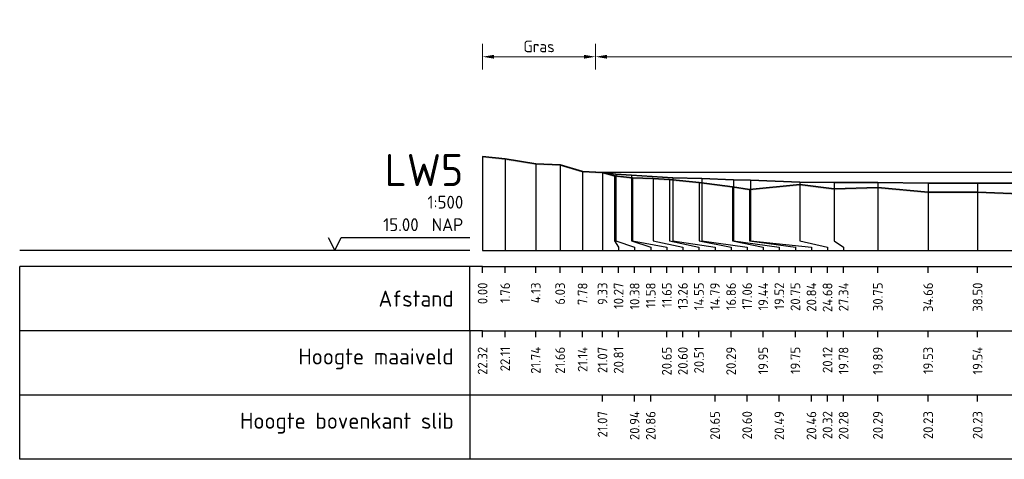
# Model space of a CAD drawing. Header units: metres. Extents: x 184432 to 189351, y 346610 to 348484.
# Tile 10 of 63: x 188844 to 188920, y 348304 to 348338. Entities that reach past the tile are written whole.
import ezdxf
from ezdxf.enums import TextEntityAlignment as Align

# ---------------------------------------------------------------- set-up
doc = ezdxf.new("R2010")
doc.units = ezdxf.units.M
doc.header["$PDMODE"] = 35
doc.header["$PDSIZE"] = 0.075
for name, color, linetype, lineweight in [('B-ME-OB-WATERLIJN-GD', 150, 'Continuous', 25), ('X-ME-AL-PROFIEL_HUIDIG MAAIVELD-GD', 252, 'Continuous', 0), ('X-XX-AL-DETAIL1-M', 7, 'Continuous', 18), ('X-XX-AL-DWARSPROFIEL_PROFIELLIJN BOVENKANT SLIB-GD', 42, 'Continuous', 35), ('X-XX-AL-DWARSPROFIEL_PROFIELLIJN MAAIVELD-GD', 8, 'Continuous', 35)]:
    doc.layers.add(name, color=color, linetype=linetype, lineweight=lineweight)
doc.layers.add('X-ME-AL-PROFIELRASTER-S', color=7, linetype='Continuous')
doc.styles.add('NLCS-ISO-ANNOTATIEF-T18', font='NLCS-ISO.ttf', dxfattribs={"height": 1.8})
doc.styles.add('NLCS-ISO-ANNOTATIVE-T18', font='NLCS-ISO.ttf', dxfattribs={"height": 1.8})
doc.dimstyles.new('NLCS-ANNOTATIEF-T18-PIJL_L2_H0', dxfattribs={"dimtxt": 2.5, "dimasz": 1.8, "dimexe": 2, "dimexo": 2, "dimgap": 0.7, "dimtad": 1, "dimzin": 0, "dimdsep": 46, "dimtxsty": 'NLCS-ISO-ANNOTATIEF-T18', "dimcen": 0, "dimdle": 2, "dimclrd": 256, "dimclre": 256, "dimclrt": 10, "dimaunit": 2, "dimadec": 0, "dimazin": 0, "dimtfac": 1, "dimtdec": 3, "dimtofl": 0, "dimtmove": 0, "dimatfit": 3, "dimfxl": 2, "dimfxlon": 1, "dimtfillclr": 256, "dimtolj": 1, "dimtzin": 0, "dimlwd": -1, "dimlwe": -1, "dimarcsym": 0})

# ---------------------------------------------------------------- blocks, each defined once
blk = doc.blocks.new('SAL-PROFIELRASTER-D')
at = {"color": 0, "linetype": 'ByBlock', "lineweight": -2, "flags": 128}
for points in [[(-24, 2), (-23, 0), (-22, 2), (-2, 2)], [(-2, 0), (-72, 0)], [(-72, -12.5), (-72, -2.5)], [(0, -2.5), (-72, -2.5)], [(-2, -12.5), (-2, -2.5)], [(0, -12.5), (-72, -12.5)]]:
    blk.add_lwpolyline(points, dxfattribs=at)
at = {"color": 0, "linetype": 'ByBlock', "lineweight": -2, "style": 'NLCS-ISO-ANNOTATIVE-T18'}
blk.add_text('NAP', height=2, dxfattribs=at).set_placement((-3, 3), align=Align.RIGHT)
blk.add_text('Afstand', height=2.5, dxfattribs=at).set_placement((-4.5, -7.5), align=Align.MIDDLE_RIGHT)
for tag, height, p in [('PROFIELNR', 5, (-3, 10)), ('SCHAAL', 2, (-3, 6.5)), ('NAP', 2, (-9.94, 3))]:
    blk.add_attdef(tag, text='', height=height, dxfattribs=at).set_placement(p, align=Align.RIGHT)
blk = doc.blocks.new('SAL-PROFIELRASTER_BALK_EIND1-D')
at = {"color": 0, "linetype": 'ByBlock', "lineweight": -2, "flags": 128}
for points in [[(0, 0), (1, 0)], [(0, -2.5), (1, -2.5)], [(0, -12.5), (1, -12.5)]]:
    blk.add_lwpolyline(points, dxfattribs=at)
blk = doc.blocks.new('SAL-PROFIELRASTER_BALK-D')
at = {"color": 0, "linetype": 'ByBlock', "lineweight": -2}
for p, q in [((-72, -12.5), (-72, -2.5)), ((-2, -2.5), (-2, -12.5)), ((0, -12.5), (-72, -12.5))]:
    blk.add_line(p, q, dxfattribs=at)
at = {"color": 0, "linetype": 'ByBlock', "lineweight": -2, "style": 'NLCS-ISO-ANNOTATIVE-T18'}
for tag, height, p in [('TITEL1', 2.5, (-4.5, -6.5)), ('TITEL2', 1.5, (-4.5, -9.5))]:
    blk.add_attdef(tag, text='', height=height, dxfattribs=at).set_placement(p, align=Align.MIDDLE_RIGHT)
blk = doc.blocks.new('SAL-PROFIELRASTER_BALK_EIND2-D')
at = {"color": 0, "linetype": 'ByBlock', "lineweight": -2}
blk.add_line((1, -12.5), (0, -12.5), dxfattribs=at)
blk = doc.blocks.new('SAL-PROFIELRASTER_BALK_DATA-D')
at = {"color": 0, "linetype": 'ByBlock', "lineweight": -2}
blk.add_lwpolyline([(0, -3.5), (0, -2.5)], dxfattribs=at)
at = {"color": 0, "linetype": 'ByBlock', "lineweight": -2, "style": 'NLCS-ISO-ANNOTATIVE-T18'}
blk.add_attdef('GETAL', text='', height=1.5, rotation=90, dxfattribs=at).set_placement((0.75, -5), align=Align.RIGHT)
blk = doc.blocks.new('SAL-PROFIELRASTER_AANHAAL-D')
at = {"color": 9, "linetype": 'ByBlock', "lineweight": -2, "flags": 128}
blk.add_lwpolyline([(0, 1), (0, 0)], dxfattribs=at)
blk = doc.blocks.new('SAL-PROFIELRASTER_AANHAAL_STAGGER-D')
at = {"color": 9, "linetype": 'ByBlock', "lineweight": -2, "flags": 128}
for points in [[(0, 0), (0, -0.25)], [(0, -0.25), (1, -0.75)], [(1, -0.75), (1, -1)]]:
    blk.add_lwpolyline(points, dxfattribs=at)
blk = doc.blocks.new('*D78')
at = {"layer": 'Defpoints', "color": 0, "transparency": 16777216}
for p in [(188888.542, 348334.878), (188888.542, 348325.904), (188976.956, 348325.904)]:
    blk.add_point(p, dxfattribs=at)
at = {"layer": 'X-XX-AL-DETAIL1-M', "transparency": 16777216}
for p, q in [((188888.542, 348333.878), (188888.542, 348335.878)), ((188976.956, 348333.878), (188976.956, 348335.878)), ((188976.056, 348334.878), (188889.442, 348334.878))]:
    blk.add_line(p, q, dxfattribs=at)
for points in [[(188889.442, 348335.028), (188889.442, 348334.728), (188888.542, 348334.878)], [(188976.056, 348335.028), (188976.056, 348334.728), (188976.956, 348334.878)]]:
    blk.add_solid(points, dxfattribs=at)
at = {"layer": 'X-XX-AL-DETAIL1-M', "color": 10, "transparency": 16777216, "insert": (188932.749, 348335.678), "char_height": 0.9, "attachment_point": 5, "style": 'NLCS-ISO-ANNOTATIEF-T18'}
blk.add_mtext('\\A1;Waterbodem met slib', dxfattribs=at)
blk = doc.blocks.new('*D91')
at = {"layer": 'Defpoints', "color": 0, "transparency": 16777216}
for p in [(188879.757, 348334.878), (188888.542, 348325.904), (188879.757, 348319.814)]:
    blk.add_point(p, dxfattribs=at)
at = {"layer": 'X-XX-AL-DETAIL1-M', "transparency": 16777216}
for p, q in [((188879.757, 348333.878), (188879.757, 348335.878)), ((188888.542, 348333.878), (188888.542, 348335.878)), ((188887.642, 348334.878), (188880.657, 348334.878))]:
    blk.add_line(p, q, dxfattribs=at)
for points in [[(188880.657, 348335.028), (188880.657, 348334.728), (188879.757, 348334.878)], [(188887.642, 348335.028), (188887.642, 348334.728), (188888.542, 348334.878)]]:
    blk.add_solid(points, dxfattribs=at)
at = {"layer": 'X-XX-AL-DETAIL1-M', "color": 10, "transparency": 16777216, "insert": (188884.149, 348335.678), "char_height": 0.9, "attachment_point": 5, "style": 'NLCS-ISO-ANNOTATIEF-T18'}
blk.add_mtext('\\A1;Gras', dxfattribs=at)

msp = doc.modelspace()

# ---------------------------------------------------------------- hatches: boundary and pattern name
at = {"layer": 'X-ME-AL-PROFIEL_HUIDIG MAAIVELD-GD'}
h = msp.add_hatch(dxfattribs=at)
h.set_pattern_fill('AGR-MAAIVELD', color=256, scale=0.05, pattern_type=2)
h.set_pattern_definition([(45, (2153.99712, 154.15707), (-0.25000007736, 0.25000007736), []), (45, (2153.9614, 154.19278), (0, 0.50000015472), [0.3535535, -0.3535535]), (45, (2153.9257, 154.2285), (0, 0.50000015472), [0.3535535, -0.3535535]), (45, (2153.88948, 154.2647), (0, 0.50000015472), [0.3535535, -0.3535535]), (45, (2153.85426, 154.29992), (0, 0.50000015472), [0.3535535, -0.3535535]), (45, (2153.81855, 154.33564), (0, 0.50000015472), [0.3535535, -0.3535535]), (45, (2153.78284, 154.37135), (0, 0.50000015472), [0.3535535, -0.3535535]), (315, (2153.99712, 154.15707), (0.25000007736, 0.25000007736), []), (315, (2154.03284, 154.19278), (0.50000015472, -1e-16), [0.3535535, -0.3535535]), (315, (2154.06855, 154.2285), (0.50000015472, -1e-16), [0.3535535, -0.3535535]), (315, (2154.10476, 154.2647), (0.50000015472, -1e-16), [0.3535535, -0.3535535]), (315, (2154.13998, 154.29992), (0.50000015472, -1e-16), [0.3535535, -0.3535535]), (315, (2154.1757, 154.33564), (0.50000015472, -1e-16), [0.3535535, -0.3535535]), (315, (2154.2114, 154.37135), (0.50000015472, -1e-16), [0.3535535, -0.3535535])])
h.paths.add_polyline_path([(189195.255, 348326.553), (189194.055, 348326.255), (189193.333, 348326.06), (189192.181, 348325.905), (189190.415, 348325.734), (189188.288, 348325.607), (189185.84, 348325.449), (189183.646, 348325.421), (189180.62, 348325.321), (189177.57, 348325.161), (189176.191, 348325.152), (189172.753, 348324.982), (189168.309, 348324.712), (189163.333, 348324.495), (189159.115, 348324.514), (189154.64, 348324.444), (189151.153, 348324.105), (189148.41, 348324.122), (189145.449, 348323.915), (189141.759, 348324.086), (189137.171, 348323.725), (189132.725, 348323.47), (189128.232, 348323.233), (189123.368, 348323.075), (189118.743, 348322.976), (189114.248, 348323.01), (189109.528, 348322.98), (189103.403, 348322.917), (189097.855, 348322.954), (189093.111, 348323.05), (189087.892, 348323.295), (189083.136, 348323.334), (189076.996, 348323.043), (189072.152, 348322.801), (189067.788, 348322.664), (189063.198, 348322.738), (189058.373, 348323), (189053.035, 348322.822), (189047.945, 348322.951), (189042.861, 348323.067), (189038.031, 348323.241), (189034.139, 348323.432), (189029.104, 348323.768), (189024.489, 348324.18), (189020.553, 348324.453), (189016.576, 348324.663), (189011.522, 348325.026), (189008.787, 348325.345), (189007, 348325.606), (189005.256, 348325.763), (189004.828, 348325.905), (189002.959, 348326.293), (189001.127, 348326.901), (188999.371, 348327.16), (188995.653, 348327.317), (188993.146, 348327.272), (188990.981, 348327.213), (188988.064, 348327.006), (188985.338, 348326.936), (188982.659, 348326.672), (188980.541, 348326.489), (188978.746, 348326.405), (188976.986, 348325.909), (188975.806, 348325.712), (188974.143, 348325.446), (188971.83, 348325.278), (188969.226, 348325.06), (188968.344, 348325.094), (188967.086, 348324.95), (188965.65, 348324.802), (188963.528, 348324.798), (188960.191, 348324.79), (188956.298, 348324.658), (188952.068, 348324.551), (188948.069, 348324.457), (188944.66, 348324.827), (188941.623, 348324.099), (188938.459, 348324.417), (188934.864, 348324.276), (188931.087, 348324.339), (188927.265, 348324.232), (188922.883, 348324.16), (188918.26, 348324.352), (188914.414, 348324.344), (188910.502, 348324.702), (188907.092, 348324.593), (188904.44, 348324.936), (188900.509, 348324.563), (188899.2, 348324.762), (188896.615, 348325.104), (188894.306, 348325.319), (188893.021, 348325.411), (188891.408, 348325.46), (188890.027, 348325.619), (188889.086, 348325.879), (188887.54, 348325.95), (188885.788, 348326.476), (188883.891, 348326.556), (188881.514, 348326.925), (188879.757, 348327.129), (188879.757, 348327.029), (188881.514, 348326.825), (188883.891, 348326.456), (188885.788, 348326.376), (188887.54, 348325.85), (188889.086, 348325.779), (188890.027, 348325.519), (188891.408, 348325.36), (188893.021, 348325.311), (188894.306, 348325.219), (188896.615, 348325.004), (188899.2, 348324.662), (188900.509, 348324.463), (188904.44, 348324.836), (188907.092, 348324.493), (188910.502, 348324.602), (188914.414, 348324.244), (188918.26, 348324.252), (188922.883, 348324.06), (188927.265, 348324.132), (188931.087, 348324.239), (188934.864, 348324.176), (188938.459, 348324.317), (188941.623, 348323.999), (188944.66, 348324.727), (188948.069, 348324.357), (188952.068, 348324.451), (188956.298, 348324.558), (188960.191, 348324.69), (188963.528, 348324.698), (188965.65, 348324.702), (188967.086, 348324.85), (188968.344, 348324.994), (188969.226, 348324.96), (188971.83, 348325.178), (188974.143, 348325.346), (188975.806, 348325.612), (188976.986, 348325.809), (188978.746, 348326.305), (188980.541, 348326.389), (188982.659, 348326.572), (188985.338, 348326.836), (188988.064, 348326.906), (188990.981, 348327.113), (188993.146, 348327.172), (188995.653, 348327.217), (188999.371, 348327.06), (189001.127, 348326.801), (189002.959, 348326.193), (189004.828, 348325.805), (189005.256, 348325.663), (189007, 348325.506), (189008.787, 348325.245), (189011.522, 348324.926), (189016.576, 348324.563), (189020.553, 348324.353), (189024.489, 348324.08), (189029.104, 348323.668), (189034.139, 348323.332), (189038.031, 348323.141), (189042.861, 348322.967), (189047.945, 348322.851), (189053.035, 348322.722), (189058.373, 348322.9), (189063.198, 348322.638), (189067.788, 348322.564), (189072.152, 348322.701), (189076.996, 348322.943), (189083.136, 348323.234), (189087.892, 348323.195), (189093.111, 348322.95), (189097.855, 348322.854), (189103.403, 348322.817), (189109.528, 348322.88), (189114.248, 348322.91), (189118.743, 348322.876), (189123.368, 348322.975), (189128.232, 348323.133), (189132.725, 348323.37), (189137.171, 348323.625), (189141.759, 348323.986), (189145.449, 348323.815), (189148.41, 348324.022), (189151.153, 348324.005), (189154.64, 348324.344), (189159.115, 348324.414), (189163.333, 348324.395), (189168.309, 348324.612), (189172.753, 348324.882), (189176.191, 348325.052), (189177.57, 348325.061), (189180.62, 348325.221), (189183.646, 348325.321), (189185.84, 348325.349), (189188.288, 348325.507), (189190.415, 348325.634), (189192.181, 348325.805), (189193.333, 348325.96), (189194.055, 348326.155), (189195.255, 348326.453)])

# ---------------------------------------------------------------- linework, layer by layer
at = {"layer": 'B-ME-OB-WATERLIJN-GD'}
msp.add_lwpolyline([(188888.542, 348325.904), (188976.956, 348325.904)], dxfattribs=at)
at = {"layer": 'X-XX-AL-DWARSPROFIEL_PROFIELLIJN BOVENKANT SLIB-GD'}
msp.add_lwpolyline([(188889.086, 348325.879), (188890.135, 348325.752), (188891.339, 348325.675), (188894.544, 348325.467), (188896.817, 348325.41), (188899.274, 348325.302), (188900.601, 348325.274), (188904.44, 348325.134), (188907.092, 348325.094), (188910.502, 348325.104), (188914.414, 348325.044), (188918.26, 348325.044), (188922.883, 348325.034)], dxfattribs=at)
at = {"layer": 'X-XX-AL-DWARSPROFIEL_PROFIELLIJN MAAIVELD-GD'}
msp.add_lwpolyline([(188879.757, 348327.129), (188881.514, 348326.925), (188883.891, 348326.556), (188885.788, 348326.476), (188887.54, 348325.95), (188889.086, 348325.879), (188890.027, 348325.619), (188891.408, 348325.46), (188893.021, 348325.411), (188894.306, 348325.319), (188896.615, 348325.104), (188899.2, 348324.762), (188900.509, 348324.563), (188904.44, 348324.936), (188907.092, 348324.593), (188910.502, 348324.702), (188914.414, 348324.344), (188918.26, 348324.352), (188922.883, 348324.16)], dxfattribs=at)

# ---------------------------------------------------------------- block references
at = {"layer": 'X-ME-AL-PROFIELRASTER-S', "xscale": 0.5, "yscale": 0.5, "zscale": 0.5}
for name, p, values in [('SAL-PROFIELRASTER-D', (188879.757, 348319.814), {'PROFIELNR': 'LW5', 'SCHAAL': '1:500', 'NAP': '15.00'}), ('SAL-PROFIELRASTER_BALK_DATA-D', (188879.757, 348319.814), {'GETAL': '0.00'}), ('SAL-PROFIELRASTER_BALK_DATA-D', (188881.514, 348319.814), {'GETAL': '1.76'}), ('SAL-PROFIELRASTER_BALK_DATA-D', (188883.891, 348319.814), {'GETAL': '4.13'}), ('SAL-PROFIELRASTER_BALK_DATA-D', (188885.788, 348319.814), {'GETAL': '6.03'}), ('SAL-PROFIELRASTER_BALK_DATA-D', (188887.54, 348319.814), {'GETAL': '7.78'}), ('SAL-PROFIELRASTER_BALK_DATA-D', (188889.086, 348319.814), {'GETAL': '9.33'}), ('SAL-PROFIELRASTER_BALK_DATA-D', (188889.086, 348319.814), {'GETAL': '9.33'}), ('SAL-PROFIELRASTER_BALK_DATA-D', (188890.336, 348319.814), {'GETAL': '10.27'}), ('SAL-PROFIELRASTER_BALK_DATA-D', (188891.586, 348319.814), {'GETAL': '10.38'}), ('SAL-PROFIELRASTER_BALK_DATA-D', (188892.836, 348319.814), {'GETAL': '11.58'}), ('SAL-PROFIELRASTER_BALK_DATA-D', (188894.086, 348319.814), {'GETAL': '11.65'}), ('SAL-PROFIELRASTER_BALK_DATA-D', (188895.336, 348319.814), {'GETAL': '13.26'}), ('SAL-PROFIELRASTER_BALK_DATA-D', (188896.586, 348319.814), {'GETAL': '14.55'}), ('SAL-PROFIELRASTER_BALK_DATA-D', (188897.836, 348319.814), {'GETAL': '14.79'}), ('SAL-PROFIELRASTER_BALK_DATA-D', (188899.086, 348319.814), {'GETAL': '16.86'}), ('SAL-PROFIELRASTER_BALK_DATA-D', (188900.336, 348319.814), {'GETAL': '17.06'}), ('SAL-PROFIELRASTER_BALK_DATA-D', (188901.586, 348319.814), {'GETAL': '19.44'}), ('SAL-PROFIELRASTER_BALK_DATA-D', (188902.836, 348319.814), {'GETAL': '19.52'}), ('SAL-PROFIELRASTER_BALK_DATA-D', (188904.086, 348319.814), {'GETAL': '20.75'}), ('SAL-PROFIELRASTER_BALK_DATA-D', (188905.336, 348319.814), {'GETAL': '20.84'}), ('SAL-PROFIELRASTER_BALK_DATA-D', (188906.586, 348319.814), {'GETAL': '24.68'}), ('SAL-PROFIELRASTER_BALK_DATA-D', (188906.586, 348319.814), {'GETAL': '24.68'}), ('SAL-PROFIELRASTER_BALK_DATA-D', (188907.836, 348319.814), {'GETAL': '27.34'}), ('SAL-PROFIELRASTER_BALK_DATA-D', (188907.836, 348319.814), {'GETAL': '27.34'}), ('SAL-PROFIELRASTER_BALK_DATA-D', (188910.502, 348319.814), {'GETAL': '30.75'}), ('SAL-PROFIELRASTER_BALK_DATA-D', (188910.502, 348319.814), {'GETAL': '30.75'}), ('SAL-PROFIELRASTER_BALK_DATA-D', (188914.414, 348319.814), {'GETAL': '34.66'}), ('SAL-PROFIELRASTER_BALK_DATA-D', (188914.414, 348319.814), {'GETAL': '34.66'}), ('SAL-PROFIELRASTER_BALK_DATA-D', (188918.26, 348319.814), {'GETAL': '38.50'}), ('SAL-PROFIELRASTER_BALK_DATA-D', (188918.26, 348319.814), {'GETAL': '38.50'}), ('SAL-PROFIELRASTER_BALK-D', (188879.757, 348314.814), {'TITEL1': 'Hoogte maaiveld'}), ('SAL-PROFIELRASTER_BALK_DATA-D', (188879.757, 348314.814), {'GETAL': '22.32'}), ('SAL-PROFIELRASTER_BALK_DATA-D', (188881.514, 348314.814), {'GETAL': '22.11'}), ('SAL-PROFIELRASTER_BALK_DATA-D', (188883.891, 348314.814), {'GETAL': '21.74'}), ('SAL-PROFIELRASTER_BALK_DATA-D', (188885.788, 348314.814), {'GETAL': '21.66'}), ('SAL-PROFIELRASTER_BALK_DATA-D', (188887.54, 348314.814), {'GETAL': '21.14'}), ('SAL-PROFIELRASTER_BALK_DATA-D', (188889.086, 348314.814), {'GETAL': '21.07'}), ('SAL-PROFIELRASTER_BALK_DATA-D', (188890.336, 348314.814), {'GETAL': '20.81'}), ('SAL-PROFIELRASTER_BALK_DATA-D', (188894.086, 348314.814), {'GETAL': '20.65'}), ('SAL-PROFIELRASTER_BALK_DATA-D', (188895.336, 348314.814), {'GETAL': '20.60'}), ('SAL-PROFIELRASTER_BALK_DATA-D', (188896.586, 348314.814), {'GETAL': '20.51'}), ('SAL-PROFIELRASTER_BALK_DATA-D', (188899.086, 348314.814), {'GETAL': '20.29'}), ('SAL-PROFIELRASTER_BALK_DATA-D', (188901.586, 348314.814), {'GETAL': '19.95'}), ('SAL-PROFIELRASTER_BALK_DATA-D', (188904.086, 348314.814), {'GETAL': '19.75'}), ('SAL-PROFIELRASTER_BALK_DATA-D', (188906.586, 348314.814), {'GETAL': '20.12'}), ('SAL-PROFIELRASTER_BALK_DATA-D', (188907.836, 348314.814), {'GETAL': '19.78'}), ('SAL-PROFIELRASTER_BALK_DATA-D', (188910.502, 348314.814), {'GETAL': '19.89'}), ('SAL-PROFIELRASTER_BALK_DATA-D', (188914.414, 348314.814), {'GETAL': '19.53'}), ('SAL-PROFIELRASTER_BALK_DATA-D', (188918.26, 348314.814), {'GETAL': '19.54'}), ('SAL-PROFIELRASTER_BALK-D', (188879.757, 348309.814), {'TITEL1': 'Hoogte bovenkant slib'}), ('SAL-PROFIELRASTER_BALK_DATA-D', (188889.086, 348309.814), {'GETAL': '21.07'}), ('SAL-PROFIELRASTER_BALK_DATA-D', (188891.586, 348309.814), {'GETAL': '20.94'}), ('SAL-PROFIELRASTER_BALK_DATA-D', (188892.836, 348309.814), {'GETAL': '20.86'}), ('SAL-PROFIELRASTER_BALK_DATA-D', (188897.836, 348309.814), {'GETAL': '20.65'}), ('SAL-PROFIELRASTER_BALK_DATA-D', (188900.336, 348309.814), {'GETAL': '20.60'}), ('SAL-PROFIELRASTER_BALK_DATA-D', (188902.836, 348309.814), {'GETAL': '20.49'}), ('SAL-PROFIELRASTER_BALK_DATA-D', (188905.336, 348309.814), {'GETAL': '20.46'}), ('SAL-PROFIELRASTER_BALK_DATA-D', (188906.586, 348309.814), {'GETAL': '20.32'}), ('SAL-PROFIELRASTER_BALK_DATA-D', (188907.836, 348309.814), {'GETAL': '20.28'}), ('SAL-PROFIELRASTER_BALK_DATA-D', (188910.502, 348309.814), {'GETAL': '20.29'}), ('SAL-PROFIELRASTER_BALK_DATA-D', (188914.414, 348309.814), {'GETAL': '20.23'}), ('SAL-PROFIELRASTER_BALK_DATA-D', (188918.26, 348309.814), {'GETAL': '20.23'})]:
    msp.add_blockref(name, p, dxfattribs=at).add_auto_attribs(values)
at = {"layer": 'X-ME-AL-PROFIELRASTER-S'}
for p, yscale in [((188879.757, 348319.814), 7.315000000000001), ((188881.514, 348319.814), 7.111000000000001), ((188883.891, 348319.814), 6.742000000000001), ((188885.788, 348319.814), 6.661999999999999), ((188887.54, 348319.814), 6.135999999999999), ((188889.086, 348319.814), 6.065000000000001), ((188889.086, 348319.814), 6.065000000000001), ((188890.027, 348320.814), 4.805), ((188890.135, 348320.814), 4.937999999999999), ((188891.339, 348320.814), 4.861000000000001), ((188891.408, 348320.814), 4.646000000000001), ((188893.021, 348320.814), 4.597000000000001), ((188894.306, 348320.814), 4.504999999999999), ((188894.544, 348320.814), 4.652999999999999), ((188896.817, 348320.814), 4.596), ((188899.274, 348320.814), 4.488), ((188900.601, 348320.814), 4.460000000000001), ((188896.615, 348320.814), 4.289999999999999), ((188899.2, 348320.814), 3.948), ((188900.509, 348320.814), 3.748999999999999), ((188904.44, 348320.814), 4.32), ((188904.44, 348320.814), 4.122), ((188907.092, 348320.814), 4.280000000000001), ((188907.092, 348320.814), 3.779), ((188910.502, 348319.814), 5.289999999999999), ((188910.502, 348319.814), 4.888000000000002), ((188914.414, 348319.814), 5.23), ((188918.26, 348319.814), 5.23), ((188914.414, 348319.814), 4.530000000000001), ((188918.26, 348319.814), 4.538)]:
    msp.add_blockref('SAL-PROFIELRASTER_AANHAAL-D', p, dxfattribs=dict(at, yscale=yscale))
for p, xscale, zscale in [((188890.027, 348320.814), 0.3093438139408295, 0.3093438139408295), ((188890.135, 348320.814), 1.45156789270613, 1.45156789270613), ((188891.339, 348320.814), 1.49718903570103, 1.49718903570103), ((188891.408, 348320.814), 2.67811363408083, 2.67811363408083), ((188893.021, 348320.814), 2.31520396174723, 2.31520396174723), ((188894.306, 348320.814), 2.280936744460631, 2.280936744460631), ((188894.544, 348320.814), 3.292186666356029, 3.292186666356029), ((188896.615, 348320.814), 2.47151723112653, 2.47151723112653), ((188896.817, 348320.814), 3.51955609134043, 3.51955609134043), ((188899.2, 348320.814), 2.386209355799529, 2.386209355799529), ((188899.274, 348320.814), 3.562511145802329, 3.562511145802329), ((188900.509, 348320.814), 3.577575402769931, 3.577575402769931), ((188900.601, 348320.814), 4.735252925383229, 4.735252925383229), ((188904.44, 348320.814), 2.146338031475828, 2.146338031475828), ((188904.44, 348320.814), 2.146338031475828, 2.146338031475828), ((188907.092, 348320.814), 0.7445296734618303, 0.7445296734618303), ((188907.092, 348320.814), 0.7445296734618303, 0.7445296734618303)]:
    msp.add_blockref('SAL-PROFIELRASTER_AANHAAL_STAGGER-D', p, dxfattribs=dict(at, xscale=xscale, zscale=zscale))
at = {"layer": 'X-ME-AL-PROFIELRASTER-S', "xscale": 316.7484769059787, "yscale": 0.5, "zscale": 316.7484769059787}
for name, p in [('SAL-PROFIELRASTER_BALK_EIND1-D', (188879.757, 348319.814)), ('SAL-PROFIELRASTER_BALK_EIND2-D', (188879.757, 348314.814)), ('SAL-PROFIELRASTER_BALK_EIND2-D', (188879.757, 348309.814))]:
    msp.add_blockref(name, p, dxfattribs=at)

# ---------------------------------------------------------------- dimensions: what is measured, and where the dimension line sits
at = {"layer": 'X-XX-AL-DETAIL1-M'}
for base, p1, p2, text, picture, middle in [((188888.542, 348334.878), (188976.956, 348325.904), (188888.542, 348325.904), 'Waterbodem met slib', '*D78', (188932.749, 348334.878)), ((188879.757, 348334.878), (188888.542, 348325.904), (188879.757, 348319.814), 'Gras', '*D91', (188884.149, 348334.878))]:
    dim = msp.add_linear_dim(base=base, p1=p1, p2=p2, text=text, dimstyle='NLCS-ANNOTATIEF-T18-PIJL_L2_H0', dxfattribs=at)
    dim.commit()
    dim.dimension.update_dxf_attribs({"geometry": picture, "text_midpoint": middle, "dimtype": 160})

doc.saveas('drawing.dxf')
